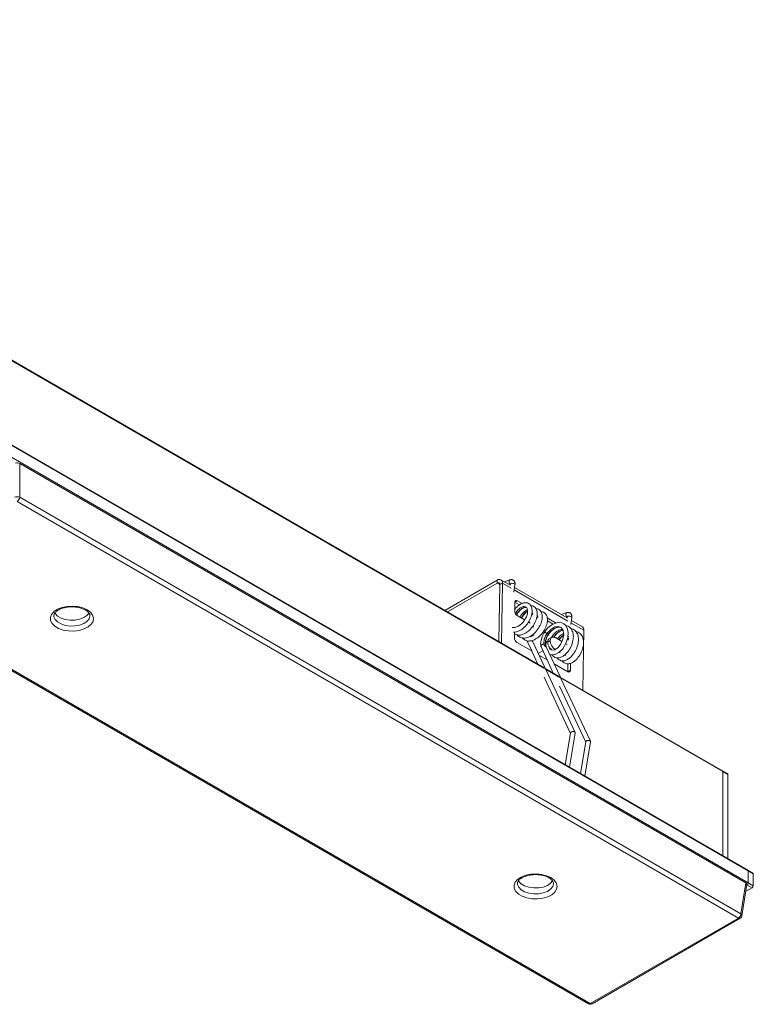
# Model space of a CAD drawing. Header units: millimetres. Extents: x 76 to 244, y 146 to 272.
# Tile 4 of 5: x 160 to 201, y 146 to 200. Entities that reach past the tile are written whole.
import ezdxf

# ---------------------------------------------------------------- set-up
doc = ezdxf.new("R2010")
doc.units = ezdxf.units.MM

msp = doc.modelspace()

# ---------------------------------------------------------------- linework, layer by layer
at = {"color": 7, "linetype": 'Continuous', "lineweight": 15}
for p, q in [((200.778, 153.199), (119.037, 200.387)), ((200.799, 153.153), (119.058, 200.341)), ((189.47, 164.431), (127.406, 200.259)), ((119.058, 199.688), (200.799, 152.5)), ((160.352, 175.768), (160.352, 173.887)), ((200.658, 152.499), (160.352, 175.768)), ((160.352, 173.887), (200.396, 150.77)), ((200.255, 150.54), (160.211, 173.657)), ((151.887, 168.899), (191.931, 145.782)), ((151.987, 168.909), (192.031, 145.792)), ((186.866, 169.293), (183.957, 167.613)), ((186.866, 169.129), (184.098, 167.532)), ((186.866, 169.129), (186.866, 169.293)), ((186.96, 165.88), (187.007, 169.045)), ((187.007, 169.045), (187.149, 169.124)), ((187.585, 169.013), (187.066, 169.312)), ((187.099, 165.799), (187.149, 169.124)), ((187.573, 169.308), (187.256, 169.203)), ((187.557, 169.029), (187.589, 169.039)), ((187.595, 169.075), (187.584, 169.011)), ((187.6, 169.074), (187.595, 169.075)), ((187.787, 168.645), (187.851, 169.033)), ((190.741, 167.191), (187.825, 168.874)), ((187.846, 168.062), (187.839, 167.568)), ((187.848, 168.067), (187.99, 168.145)), ((188.102, 167.92), (187.848, 168.067)), ((188.246, 167.997), (187.99, 168.145)), ((188.385, 167.757), (188.373, 167.763)), ((164.252, 167.317), (164.251, 167.329)), ((187.978, 167.322), (188.384, 167.087)), ((188.827, 167.474), (188.785, 167.461)), ((189.11, 167.31), (189.068, 167.298)), ((189.374, 167.186), (189.365, 167.191)), ((190.131, 166.909), (189.641, 167.192)), ((190.729, 167.486), (190.413, 167.38)), ((190.714, 167.207), (190.745, 167.217)), ((190.751, 167.253), (190.741, 167.189)), ((190.756, 167.252), (190.751, 167.253)), ((190.944, 166.823), (191.008, 167.211)), ((188.599, 166.963), (188.687, 166.912)), ((189.966, 166.844), (189.647, 167.028)), ((190.12, 166.637), (190.171, 166.656)), ((191.591, 166.7), (190.982, 167.052)), ((187.821, 166.411), (187.816, 166.085)), ((188.205, 166.526), (188.181, 166.539)), ((188.488, 166.362), (188.464, 166.376)), ((188.714, 166.143), (188.897, 166.245)), ((188.963, 166.424), (188.962, 166.417)), ((189.501, 166.39), (189.642, 166.308)), ((189.654, 166.329), (189.512, 166.41)), ((189.918, 166.129), (189.735, 166.028)), ((190.096, 166.099), (190.457, 165.89)), ((190.402, 166.473), (190.454, 166.492)), ((190.832, 166.162), (190.789, 166.138)), ((191.624, 163.187), (191.674, 166.511)), ((187.955, 165.839), (188.785, 165.36)), ((188.514, 165.938), (188.784, 165.36)), ((189.519, 164.402), (188.799, 165.938)), ((189.299, 165.583), (189.633, 164.87)), ((189.457, 165.734), (189.456, 165.734)), ((189.535, 165.688), (189.539, 165.68)), ((190.368, 163.912), (189.563, 165.63)), ((189.67, 165.855), (189.811, 165.934)), ((189.67, 165.849), (189.811, 165.928)), ((189.67, 165.849), (189.67, 165.855)), ((189.811, 165.928), (189.811, 165.934)), ((190.673, 165.765), (190.74, 165.727)), ((190.753, 166.001), (190.834, 166.069)), ((190.812, 165.951), (190.814, 166.036)), ((188.788, 165.353), (189.128, 164.628)), ((189.4, 165.367), (189.138, 165.216)), ((189.176, 165.134), (189.633, 164.87)), ((189.847, 165.447), (189.838, 165.484)), ((189.87, 165.418), (189.842, 165.476)), ((190.366, 165.278), (190.32, 165.305)), ((190.648, 165.115), (190.603, 165.141)), ((189.636, 164.864), (189.976, 164.138)), ((190.024, 164.645), (190.784, 164.206)), ((190.786, 164.211), (190.793, 164.648)), ((190.928, 164.289), (190.933, 164.678)), ((189.469, 163.899), (190.928, 160.788)), ((190.319, 163.94), (189.513, 164.405)), ((191.189, 160.839), (189.555, 164.325)), ((199.364, 158.719), (190.362, 163.916)), ((190.786, 164.211), (190.928, 164.289)), ((190.318, 163.41), (191.776, 160.298)), ((192.038, 160.349), (190.404, 163.834)), ((190.93, 160.804), (190.64, 159.051)), ((190.88, 158.913), (191.194, 160.808)), ((191.779, 160.314), (191.489, 158.561)), ((191.729, 158.423), (192.042, 160.318)), ((199.647, 158.555), (199.364, 158.719)), ((199.385, 154.003), (199.385, 158.673)), ((199.668, 158.51), (199.385, 158.673)), ((199.668, 158.51), (199.668, 153.84)), ((201.061, 153.035), (200.778, 153.199)), ((200.799, 153.153), (200.799, 152.5)), ((201.082, 152.99), (200.799, 153.153)), ((201.082, 152.99), (201.082, 152.336)), ((189.99, 152.459), (189.99, 152.471)), ((200.396, 150.77), (200.658, 152.499)), ((200.799, 152.5), (201.082, 152.336)), ((200.453, 150.673), (200.716, 152.408)), ((201.011, 152.214), (200.655, 152.009)), ((200.728, 152.377), (200.71, 152.366)), ((201.011, 152.214), (200.728, 152.377)), ((192.031, 145.792), (200.255, 150.54)), ((192.131, 145.782), (200.355, 150.53))]:
    msp.add_line(p, q, dxfattribs=at)
at = {"color": 8, "linetype": 'Continuous', "lineweight": 15}
for p, q in [((189.488, 164.386), (127.428, 200.213)), ((187.007, 169.048), (186.866, 169.129)), ((187.637, 168.842), (187.149, 169.124)), ((190.793, 167.02), (187.804, 168.745)), ((191.674, 166.511), (190.96, 166.923)), ((190.337, 163.896), (189.536, 164.358)), ((199.385, 158.673), (190.384, 163.869)), ((200.728, 152.377), (200.713, 152.386))]:
    msp.add_line(p, q, dxfattribs=at)
at = {"color": 8, "linetype": 'Continuous', "lineweight": 15, "flags": 128}
for points in [[(187.594, 169.07), (187.561, 169.099), (187.536, 169.141), (187.522, 169.19), (187.522, 169.238), (187.536, 169.278), (187.562, 169.303), (187.573, 169.308)], [(187.595, 169.075), (187.604, 169.092), (187.631, 169.107), (187.673, 169.115), (187.722, 169.113), (187.771, 169.102), (187.813, 169.084)], [(187.813, 169.084), (187.841, 169.062), (187.852, 169.038), (187.851, 169.033)], [(162.252, 167.315), (162.257, 167.258), (162.321, 167.105), (162.455, 166.968), (162.647, 166.857), (162.885, 166.78), (163.149, 166.743), (163.422, 166.748), (163.681, 166.796), (163.909, 166.882), (164.088, 167.001), (164.205, 167.143), (164.251, 167.298), (164.252, 167.317)], [(190.751, 167.248), (190.718, 167.277), (190.692, 167.319), (190.678, 167.368), (190.679, 167.416), (190.693, 167.455), (190.719, 167.481), (190.729, 167.486)], [(190.751, 167.253), (190.76, 167.27), (190.788, 167.285), (190.829, 167.292), (190.878, 167.291), (190.928, 167.28), (190.97, 167.262)], [(190.97, 167.262), (190.998, 167.239), (191.008, 167.216), (191.008, 167.211)], [(187.99, 152.456), (187.996, 152.4), (188.06, 152.247), (188.194, 152.11), (188.386, 151.999), (188.624, 151.922), (188.888, 151.884), (189.16, 151.89), (189.42, 151.937), (189.648, 152.023), (189.827, 152.142), (189.944, 152.284), (189.99, 152.439), (189.99, 152.459)]]:
    msp.add_lwpolyline(points, dxfattribs=at)
at = {"color": 7, "linetype": 'Continuous', "lineweight": 15, "flags": 128}
for points in [[(164.1, 167.644), (164.285, 167.507), (164.404, 167.347), (164.451, 167.176), (164.423, 167.003), (164.321, 166.839), (164.152, 166.696), (163.926, 166.581), (163.658, 166.502), (163.365, 166.464), (163.064, 166.47), (162.775, 166.518), (162.516, 166.607), (162.304, 166.729), (162.15, 166.879), (162.066, 167.046), (162.057, 167.219), (162.123, 167.389), (162.259, 167.543), (162.458, 167.674), (162.707, 167.771), (162.99, 167.83), (163.289, 167.846), (163.586, 167.819), (163.863, 167.75), (164.1, 167.644)], [(162.298, 167.471), (162.321, 167.432), (162.455, 167.295), (162.647, 167.184), (162.885, 167.107), (163.149, 167.07), (163.422, 167.075), (163.681, 167.123), (163.909, 167.209), (164.088, 167.327), (164.201, 167.462)], [(189.775, 165.177), (189.839, 165.149), (189.942, 165.138), (190.116, 165.175), (190.287, 165.272), (190.5, 165.482), (190.68, 165.776), (190.788, 166.109), (190.806, 166.389), (190.771, 166.578), (190.667, 166.77), (190.57, 166.858), (190.449, 166.916), (190.237, 166.936), (190.058, 166.891), (189.896, 166.809), (189.683, 166.636), (189.568, 166.506), (189.459, 166.348), (189.364, 166.162), (189.298, 165.962), (189.298, 165.962), (189.275, 165.753), (189.298, 165.642)], [(189.732, 165.616), (189.787, 165.464), (189.906, 165.398), (190.067, 165.43), (190.24, 165.556), (190.398, 165.76), (190.51, 166.007), (190.557, 166.264), (190.528, 166.49), (190.426, 166.651), (190.263, 166.723), (190.062, 166.696), (189.853, 166.578), (189.665, 166.386), (189.544, 166.192), (189.469, 165.992), (189.449, 165.779), (189.456, 165.734), (189.456, 165.734)], [(189.515, 166.405), (189.514, 166.408), (189.512, 166.41), (189.51, 166.411), (189.507, 166.41), (189.503, 166.407), (189.501, 166.403), (189.499, 166.399), (189.498, 166.395), (189.499, 166.392), (189.501, 166.39), (189.503, 166.389), (189.507, 166.39), (189.51, 166.393), (189.512, 166.396), (189.514, 166.401), (189.515, 166.405)], [(189.642, 166.308), (189.645, 166.307), (189.648, 166.309), (189.651, 166.311), (189.654, 166.315), (189.656, 166.319), (189.656, 166.323)], [(189.656, 166.323), (189.656, 166.327), (189.654, 166.329)], [(189.297, 165.59), (189.289, 165.617), (189.298, 165.655), (189.324, 165.691), (189.365, 165.718), (189.413, 165.733), (189.456, 165.734)], [(189.839, 152.785), (190.023, 152.648), (190.143, 152.489), (190.19, 152.317), (190.161, 152.144), (190.06, 151.981), (189.891, 151.837), (189.665, 151.722), (189.397, 151.643), (189.103, 151.606), (188.803, 151.611), (188.514, 151.66), (188.255, 151.748), (188.042, 151.871), (187.889, 152.02), (187.805, 152.187), (187.796, 152.36), (187.861, 152.53), (187.998, 152.685), (188.197, 152.815), (188.446, 152.913), (188.729, 152.971), (189.028, 152.988), (189.325, 152.961), (189.601, 152.892), (189.839, 152.785)], [(188.036, 152.612), (188.06, 152.573), (188.194, 152.436), (188.386, 152.325), (188.624, 152.248), (188.888, 152.211), (189.16, 152.216), (189.42, 152.264), (189.648, 152.35), (189.827, 152.469), (189.94, 152.604)]]:
    msp.add_lwpolyline(points, dxfattribs=at)
at = {"color": 7, "linetype": 'Continuous', "lineweight": 15}
for centre, radius, start, end in [((160.211, 173.548), 0.368, 67.4791, 112.5216), ((160.043, 173.918), 0.311, 302.8008, 354.311), ((186.976, 169.156), 0.176, 349.3025, 128.9546), ((186.921, 169.061), 0.0878, 349.3026, 128.9549), ((191.482, 166.539), 0.195, 351.6826, 55.672), ((199.334, 158.678), 0.0506, 354.5644, 54.1232), ((199.336, 158.678), 0.0492, 353.657, 55.0306), ((199.617, 158.514), 0.0506, 354.5644, 54.1232), ((200.751, 153.159), 0.0486, 353.1956, 55.492), ((200.749, 153.158), 0.0499, 354.1284, 54.5592), ((201.032, 152.995), 0.0499, 354.1284, 54.5592), ((200.646, 152.507), 0.154, 302.6055, 357.3946), ((200.928, 152.343), 0.154, 302.6055, 357.3946), ((200.087, 150.801), 0.311, 302.8008, 354.311), ((200.255, 150.703), 0.2, 299.9973, 351.3837), ((192.031, 145.955), 0.2, 240.0027, 299.9973)]:
    msp.add_arc(centre, radius, start, end, dxfattribs=at)
at = {"color": 8, "linetype": 'Continuous', "lineweight": 15}
for centre, radius, start, end in [((200.314, 150.621), 0.0995, 234.0257, 294.6653), ((200.347, 150.676), 0.106, 358.4371, 62.286), ((191.972, 145.873), 0.0995, 245.3289, 305.9815), ((192.089, 145.873), 0.0995, 234.0257, 294.6653)]:
    msp.add_arc(centre, radius, start, end, dxfattribs=at)
at = {"color": 7, "linetype": 'Continuous', "lineweight": 15}
for centre, major_axis, ratio, start_param, end_param in [((160.211, 175.685), (0.2, 0), 0.58169, 0.789196, 2.041866), ((187.987, 167.981), (-0.097, 0.175), 0.587367, 5.506906, 7.077703), ((187.98, 167.486), (-0.097, 0.175), 0.587367, 0.794518, 2.365314), ((188.683, 166.586), (-0.193, 0.346), 0.587367, 4.643123, 4.876394), ((187.958, 166.004), (-0.097, 0.175), 0.587367, 0.794518, 2.365314), ((190.091, 165.772), (-0.193, 0.346), 0.587367, 5.506906, 7.077703), ((189.95, 165.687), (-0.193, 0.346), 0.587367, 0.794518, 2.055194), ((189.95, 165.694), (-0.193, 0.346), 0.587367, 6.283157, 7.077703), ((190.091, 165.766), (-0.193, 0.346), 0.587367, 0.794518, 2.365314), ((190.786, 164.371), (-0.097, 0.175), 0.587367, 2.365314, 3.93611), ((200.515, 152.418), (0.202, 0), 0.572919, 6.19659, 7.064785)]:
    msp.add_ellipse(centre, major_axis=major_axis, ratio=ratio, start_param=start_param, end_param=end_param, dxfattribs=at)
for points, knots in [([(187.851, 169.033), (187.853, 169.052), (187.858, 169.091), (187.85, 169.151), (187.831, 169.208), (187.798, 169.258), (187.755, 169.294), (187.702, 169.316), (187.639, 169.324), (187.595, 169.313), (187.573, 169.308)], [0, 0, 0, 0, 0.10467, 0.220566, 0.345511, 0.476261, 0.608937, 0.741171, 0.872072, 1, 1, 1, 1]), ([(162.255, 167.316), (162.256, 167.344), (162.259, 167.397), (162.322, 167.497), (162.44, 167.603), (162.616, 167.697), (162.829, 167.766), (163.071, 167.807), (163.324, 167.814), (163.574, 167.788), (163.798, 167.73), (163.933, 167.672), (163.992, 167.638), (164, 167.634)], [0, 0, 0, 0, 0.097847, 0.192911, 0.29528, 0.393975, 0.49265, 0.592229, 0.692515, 0.792969, 0.89284, 0.985977, 1, 1, 1, 1]), ([(187.702, 166.671), (187.703, 166.67), (187.756, 166.639), (187.904, 166.67), (188.115, 166.77), (188.314, 166.959), (188.465, 167.193), (188.55, 167.435), (188.558, 167.646), (188.489, 167.79), (188.358, 167.843), (188.189, 167.794), (188.012, 167.658), (187.919, 167.513), (187.874, 167.443)], [0, 0, 0, 0, 0.002913, 0.094127, 0.185151, 0.276911, 0.367953, 0.459138, 0.550838, 0.641788, 0.733211, 0.824711, 0.915651, 1, 1, 1, 1]), ([(187.769, 166.406), (187.823, 166.408), (187.94, 166.411), (188.147, 166.499), (188.381, 166.67), (188.601, 166.938), (188.751, 167.24), (188.808, 167.503), (188.8, 167.718), (188.739, 167.876), (188.643, 167.977), (188.522, 168.04), (188.355, 168.046), (188.186, 167.983), (188.026, 167.874), (187.908, 167.761), (187.847, 167.673), (187.84, 167.662)], [0, 0, 0, 0, 0.056296, 0.121258, 0.208695, 0.303354, 0.398516, 0.482534, 0.544859, 0.618233, 0.66623, 0.717597, 0.795227, 0.855564, 0.911128, 0.989192, 1, 1, 1, 1]), ([(187.82, 166.308), (187.883, 166.278), (188.002, 166.223), (188.214, 166.248), (188.429, 166.334), (188.664, 166.507), (188.884, 166.775), (189.034, 167.077), (189.09, 167.34), (189.083, 167.555), (189.022, 167.713), (188.925, 167.812), (188.835, 167.867), (188.76, 167.865), (188.729, 167.864)], [0, 0, 0, 0, 0.093744, 0.173538, 0.250572, 0.354258, 0.466509, 0.579356, 0.678988, 0.752896, 0.839906, 0.896822, 0.957735, 1, 1, 1, 1]), ([(187.934, 167.36), (187.939, 167.372), (187.978, 167.468), (188.103, 167.616), (188.276, 167.753), (188.429, 167.8), (188.492, 167.76), (188.516, 167.745)], [0, 0, 0, 0, 0.036729, 0.304166, 0.569395, 0.835843, 1, 1, 1, 1]), ([(187.946, 167.35), (187.954, 167.368), (187.987, 167.436), (188.061, 167.538), (188.157, 167.644), (188.24, 167.713), (188.285, 167.735), (188.301, 167.743)], [0, 0, 0, 0, 0.093538, 0.35804, 0.616359, 0.865657, 1, 1, 1, 1]), ([(188.301, 167.743), (188.315, 167.751), (188.358, 167.775), (188.394, 167.778), (188.419, 167.781)], [0, 0, 0, 0, 0.319778, 1, 1, 1, 1]), ([(164, 167.634), (164.027, 167.617), (164.104, 167.569), (164.193, 167.482), (164.245, 167.393), (164.247, 167.346), (164.248, 167.325)], [0, 0, 0, 0, 0.158876, 0.461883, 0.766364, 1, 1, 1, 1]), ([(187.965, 166.258), (187.966, 166.257), (187.992, 166.21), (188.097, 166.13), (188.275, 166.062), (188.496, 166.084), (188.713, 166.171), (188.946, 166.343), (189.167, 166.611), (189.316, 166.913), (189.373, 167.176), (189.366, 167.391), (189.304, 167.55), (189.208, 167.649), (189.118, 167.704), (189.043, 167.702), (189.012, 167.701)], [0, 0, 0, 0, 0.002505, 0.061435, 0.161107, 0.23497, 0.306278, 0.402257, 0.506164, 0.610623, 0.702849, 0.771263, 0.851806, 0.904491, 0.960877, 1, 1, 1, 1]), ([(188.544, 167.637), (188.52, 167.632), (188.441, 167.615), (188.295, 167.483), (188.175, 167.338), (188.136, 167.243), (188.132, 167.233)], [0, 0, 0, 0, 0.1762433, 0.563011, 0.9528319, 1, 1, 1, 1]), ([(188.212, 167.186), (188.218, 167.202), (188.259, 167.302), (188.384, 167.445), (188.508, 167.563), (188.565, 167.577), (188.568, 167.578)], [0, 0, 0, 0, 0.08131, 0.530278, 0.975534, 1, 1, 1, 1]), ([(188.225, 167.179), (188.235, 167.199), (188.269, 167.27), (188.344, 167.375), (188.439, 167.48), (188.508, 167.54), (188.54, 167.556), (188.542, 167.558)], [0, 0, 0, 0, 0.11961, 0.414493, 0.702481, 0.980409, 1, 1, 1, 1]), ([(188.248, 166.095), (188.249, 166.093), (188.275, 166.047), (188.379, 165.967), (188.557, 165.899), (188.779, 165.921), (188.995, 166.007), (189.229, 166.18), (189.45, 166.448), (189.599, 166.75), (189.656, 167.013), (189.649, 167.228), (189.587, 167.387), (189.491, 167.486), (189.401, 167.541), (189.326, 167.538), (189.295, 167.537)], [0, 0, 0, 0, 0.002505, 0.061435, 0.161108, 0.23497, 0.306278, 0.402257, 0.506165, 0.610623, 0.702849, 0.771263, 0.851806, 0.904491, 0.960877, 1, 1, 1, 1]), ([(188.761, 167.345), (188.781, 167.363), (188.803, 167.383), (188.823, 167.393), (188.825, 167.394)], [0, 0, 0, 0, 0.895648, 1, 1, 1, 1]), ([(188.763, 167.351), (188.79, 167.378), (188.82, 167.408), (188.848, 167.414), (188.851, 167.415)], [0, 0, 0, 0, 0.89291, 1, 1, 1, 1]), ([(189.044, 167.182), (189.064, 167.2), (189.085, 167.22), (189.106, 167.23), (189.108, 167.231)], [0, 0, 0, 0, 0.895648, 1, 1, 1, 1]), ([(189.045, 167.187), (189.073, 167.214), (189.103, 167.244), (189.131, 167.251), (189.134, 167.251)], [0, 0, 0, 0, 0.892902, 1, 1, 1, 1]), ([(191.008, 167.211), (191.01, 167.23), (191.014, 167.269), (191.007, 167.329), (190.987, 167.386), (190.955, 167.436), (190.911, 167.472), (190.858, 167.494), (190.796, 167.502), (190.751, 167.491), (190.729, 167.486)], [0, 0, 0, 0, 0.104671, 0.220569, 0.345508, 0.476259, 0.608943, 0.741178, 0.872081, 1, 1, 1, 1]), ([(189.535, 165.688), (189.53, 165.752), (189.519, 165.88), (189.601, 166.125), (189.746, 166.36), (189.941, 166.554), (190.154, 166.669), (190.338, 166.698), (190.42, 166.647), (190.452, 166.628)], [0, 0, 0, 0, 0.151831, 0.302518, 0.453352, 0.605121, 0.755636, 0.906843, 1, 1, 1, 1]), ([(189.919, 165.14), (189.922, 165.133), (189.944, 165.084), (190.013, 165.029), (190.113, 164.982), (190.243, 164.967), (190.4, 165.001), (190.591, 165.112), (190.794, 165.312), (190.976, 165.608), (191.081, 165.931), (191.1, 166.207), (191.058, 166.433), (190.972, 166.596), (190.854, 166.699), (190.76, 166.755), (190.691, 166.758), (190.67, 166.759)], [0, 0, 0, 0, 0.010099, 0.069092, 0.122558, 0.168685, 0.241432, 0.314697, 0.413033, 0.517531, 0.623086, 0.713809, 0.781747, 0.865142, 0.919143, 0.97521, 1, 1, 1, 1]), ([(190.171, 166.656), (190.182, 166.66), (190.226, 166.678), (190.266, 166.679), (190.295, 166.68)], [0, 0, 0, 0, 0.244717, 1, 1, 1, 1]), ([(189.554, 165.915), (189.569, 165.966), (189.598, 166.067), (189.677, 166.218), (189.772, 166.357), (189.879, 166.474), (189.972, 166.554), (190.026, 166.585), (190.043, 166.595)], [0, 0, 0, 0, 0.1952309, 0.3870031, 0.5704214, 0.7500729, 0.9237052, 1, 1, 1, 1]), ([(190.489, 166.552), (190.441, 166.55), (190.328, 166.545), (190.133, 166.423), (189.967, 166.263), (189.897, 166.145), (189.874, 166.105)], [0, 0, 0, 0, 0.222635, 0.531026, 0.84185, 1, 1, 1, 1]), ([(189.997, 166.125), (190.009, 166.147), (190.069, 166.247), (190.226, 166.385), (190.4, 166.496), (190.494, 166.5), (190.522, 166.501)], [0, 0, 0, 0, 0.103905, 0.4745106, 0.8420521, 1, 1, 1, 1]), ([(190.01, 166.121), (190.025, 166.145), (190.071, 166.214), (190.162, 166.31), (190.254, 166.391), (190.309, 166.422), (190.325, 166.431)], [0, 0, 0, 0, 0.180129, 0.523002, 0.854388, 1, 1, 1, 1]), ([(190.202, 164.977), (190.205, 164.97), (190.227, 164.921), (190.296, 164.866), (190.396, 164.818), (190.526, 164.804), (190.683, 164.838), (190.874, 164.948), (191.077, 165.149), (191.259, 165.445), (191.364, 165.768), (191.383, 166.044), (191.341, 166.27), (191.255, 166.433), (191.137, 166.536), (191.044, 166.591), (190.976, 166.594), (190.956, 166.595)], [0, 0, 0, 0, 0.010114, 0.069193, 0.122737, 0.168932, 0.241785, 0.315157, 0.413637, 0.518289, 0.623998, 0.714854, 0.782892, 0.866408, 0.920489, 0.976637, 1, 1, 1, 1]), ([(190.549, 166.325), (190.506, 166.303), (190.392, 166.245), (190.272, 166.127), (190.219, 166.04), (190.213, 166.031)], [0, 0, 0, 0, 0.355966, 0.930484, 1, 1, 1, 1]), ([(190.294, 165.985), (190.302, 165.999), (190.357, 166.09), (190.454, 166.187), (190.538, 166.23), (190.552, 166.238)], [0, 0, 0, 0, 0.131293, 0.856241, 1, 1, 1, 1]), ([(190.306, 165.977), (190.317, 165.995), (190.359, 166.057), (190.443, 166.146), (190.516, 166.205), (190.551, 166.232)], [0, 0, 0, 0, 0.1665133, 0.6045172, 1, 1, 1, 1]), ([(190.454, 166.492), (190.465, 166.497), (190.485, 166.506), (190.504, 166.507), (190.512, 166.508)], [0, 0, 0, 0, 0.531762, 1, 1, 1, 1]), ([(190.485, 164.813), (190.488, 164.806), (190.51, 164.757), (190.579, 164.703), (190.679, 164.655), (190.809, 164.641), (190.966, 164.675), (191.157, 164.785), (191.36, 164.985), (191.541, 165.281), (191.647, 165.605), (191.666, 165.881), (191.624, 166.107), (191.538, 166.27), (191.42, 166.373), (191.327, 166.428), (191.259, 166.431), (191.239, 166.432)], [0, 0, 0, 0, 0.010114, 0.069193, 0.122737, 0.168931, 0.241785, 0.315157, 0.413637, 0.518288, 0.623998, 0.714853, 0.782891, 0.866408, 0.920488, 0.976637, 1, 1, 1, 1]), ([(189.324, 165.69), (189.324, 165.69), (189.314, 165.679), (189.299, 165.656), (189.29, 165.621), (189.292, 165.595), (189.299, 165.585), (189.3, 165.584)], [0, 0, 0, 0, 0.022397, 0.330999, 0.64119, 0.956507, 1, 1, 1, 1]), ([(189.457, 165.734), (189.451, 165.734), (189.432, 165.736), (189.397, 165.731), (189.356, 165.715), (189.335, 165.699), (189.324, 165.69)], [0, 0, 0, 0, 0.1155972, 0.4222324, 0.7154528, 1, 1, 1, 1]), ([(189.457, 165.734), (189.461, 165.715), (189.469, 165.683), (189.499, 165.642), (189.526, 165.617), (189.544, 165.603), (189.555, 165.594), (189.565, 165.588), (189.572, 165.585), (189.578, 165.582), (189.582, 165.583), (189.58, 165.593), (189.565, 165.624), (189.546, 165.665), (189.535, 165.688)], [0, 0, 0, 0, 0.188089, 0.338105, 0.413045, 0.445262, 0.477809, 0.497135, 0.516495, 0.539932, 0.576384, 0.645574, 0.790753, 1, 1, 1, 1]), ([(189.536, 165.718), (189.535, 165.724), (189.526, 165.776), (189.54, 165.849), (189.554, 165.915)], [0, 0, 0, 0, 0.106192, 1, 1, 1, 1]), ([(189.614, 165.899), (189.602, 165.865), (189.569, 165.776), (189.565, 165.686), (189.562, 165.63)], [0, 0, 0, 0, 0.375541, 1, 1, 1, 1]), ([(190.758, 166.016), (190.769, 166.029), (190.793, 166.056), (190.821, 166.068), (190.835, 166.074)], [0, 0, 0, 0, 0.485315, 1, 1, 1, 1]), ([(191.192, 160.808), (191.193, 160.81), (191.196, 160.818), (191.193, 160.831), (191.186, 160.847), (191.174, 160.861), (191.158, 160.872), (191.138, 160.881), (191.116, 160.888), (191.09, 160.891), (191.055, 160.89), (191.011, 160.882), (190.968, 160.86), (190.939, 160.833), (190.934, 160.813), (190.932, 160.804)], [0, 0, 0, 0, 0.023485, 0.089449, 0.15314, 0.214697, 0.27433, 0.333844, 0.395321, 0.458873, 0.524726, 0.649389, 0.7743, 0.899204, 1, 1, 1, 1]), ([(191.78, 160.314), (191.782, 160.323), (191.787, 160.343), (191.817, 160.37), (191.86, 160.392), (191.903, 160.401), (191.938, 160.401), (191.963, 160.398), (191.986, 160.392), (192.007, 160.382), (192.023, 160.37), (192.035, 160.356), (192.041, 160.341), (192.045, 160.328), (192.042, 160.32), (192.041, 160.318)], [0, 0, 0, 0, 0.100925, 0.225695, 0.350207, 0.47505, 0.537965, 0.600716, 0.663275, 0.725682, 0.78812, 0.85069, 0.913384, 0.975981, 1, 1, 1, 1]), ([(187.993, 152.458), (187.995, 152.485), (187.998, 152.539), (188.061, 152.639), (188.179, 152.744), (188.354, 152.838), (188.568, 152.908), (188.809, 152.948), (189.063, 152.956), (189.313, 152.929), (189.536, 152.872), (189.671, 152.813), (189.731, 152.78), (189.739, 152.775)], [0, 0, 0, 0, 0.097847, 0.192912, 0.295281, 0.393976, 0.49265, 0.592231, 0.692515, 0.792968, 0.892844, 0.985977, 1, 1, 1, 1]), ([(189.739, 152.775), (189.765, 152.759), (189.843, 152.711), (189.931, 152.623), (189.983, 152.535), (189.985, 152.487), (189.986, 152.466)], [0, 0, 0, 0, 0.158875, 0.461882, 0.766375, 1, 1, 1, 1])]:
    msp.add_open_spline(points, degree=3, knots=knots, dxfattribs=at)

doc.saveas('drawing.dxf')
